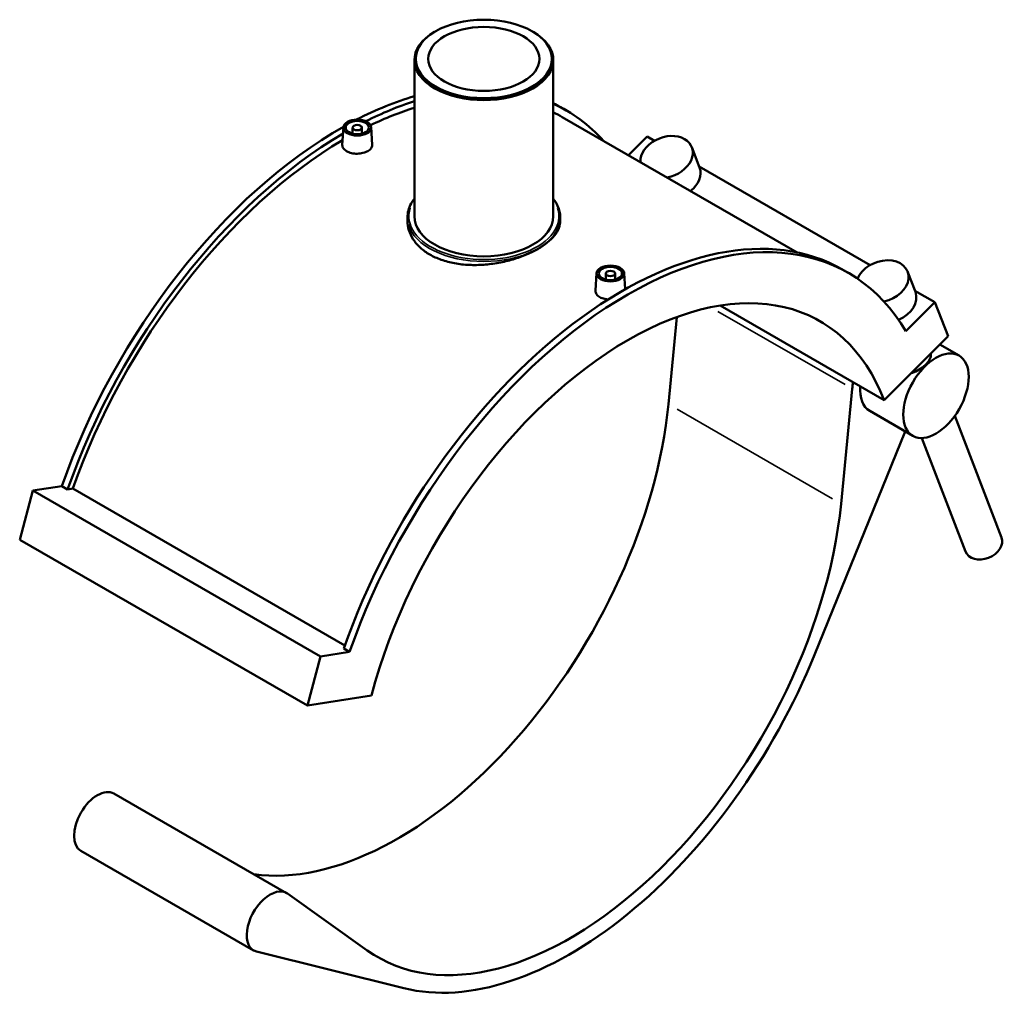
# Model space of a CAD drawing. Header units: inches. Extents: x -11.3 to 54.7, y 0.6 to 56.9.
# Tile 9 of 9: x 37.9 to 54.7, y 40.2 to 56.9. Entities that reach past the tile are written whole.
import ezdxf

# ---------------------------------------------------------------- set-up
doc = ezdxf.new("R2010")
doc.units = ezdxf.units.IN
doc.header["$MEASUREMENT"] = 0
doc.layers.add('Visible (ANSI)', color=7, linetype='Continuous', lineweight=50)
doc.layers.add('Visible Narrow (ANSI)', color=7, linetype='Continuous', lineweight=35)

msp = doc.modelspace()

# ---------------------------------------------------------------- linework, layer by layer
at = {"layer": 'Visible (ANSI)'}
for p, q in [((44.9878, 56.7209), (44.971, 56.7112)), ((46.6337, 56.7209), (46.6505, 56.7112)), ((44.6277, 56.2313), (44.6277, 53.5714)), ((46.9938, 56.2313), (46.9938, 53.5714)), ((47.1145, 55.4318), (47.2125, 55.3753)), ((51.1498, 52.9563), (47.1469, 55.2615)), ((43.4186, 55.0864), (43.3996, 54.7899)), ((43.5759, 55.0814), (43.5759, 54.9775)), ((43.7334, 55.0814), (43.7334, 54.9775)), ((43.8907, 55.0864), (43.9097, 54.7897)), ((48.2752, 54.6117), (48.594, 54.9294)), ((48.594, 54.9294), (48.7165, 54.8588)), ((49.4859, 54.3997), (49.3524, 54.7468)), ((49.4779, 54.4204), (52.3917, 52.7424)), ((44.5094, 53.552), (44.5094, 53.4975)), ((47.1121, 53.552), (47.1121, 53.4975)), ((52.0147, 52.6099), (51.9167, 52.6664)), ((47.7308, 52.6032), (47.7118, 52.3067)), ((47.8881, 52.5981), (47.8881, 52.4942)), ((48.0456, 52.5981), (48.0456, 52.4942)), ((48.2029, 52.6032), (48.2204, 52.3303)), ((53.1611, 52.2833), (53.0276, 52.6304)), ((53.1531, 52.304), (53.4942, 52.1075)), ((49.8331, 52.0517), (52.627, 50.4428)), ((52.9992, 51.6141), (53.4942, 52.1075)), ((53.4942, 52.1075), (53.7167, 51.5289)), ((48.9546, 50.3727), (49.0985, 51.8576)), ((52.627, 50.4428), (53.7167, 51.5289)), ((53.577, 51.3897), (53.9051, 51.2008)), ((52.0845, 50.6372), (51.8948, 48.6796)), ((52.3831, 50.2575), (53.1181, 49.8342)), ((53.8314, 50.1737), (54.6275, 48.1032)), ((51.442, 46.1074), (52.985, 49.9109)), ((53.2721, 49.7974), (54.0142, 47.8674)), ((38.6223, 48.9788), (38.1273, 48.902)), ((38.7203, 48.9224), (38.6223, 48.9788)), ((38.1273, 48.902), (37.9048, 48.0672)), ((38.1273, 48.902), (43.0275, 46.0802)), ((38.8083, 48.936), (38.7203, 48.9224)), ((38.8083, 48.936), (43.4435, 46.2668)), ((37.9048, 48.0672), (42.8051, 45.2453)), ((43.5226, 46.1569), (43.0275, 46.0802)), ((43.5226, 46.1569), (43.4246, 46.2134)), ((43.0275, 46.0802), (42.8051, 45.2453)), ((42.8051, 45.2453), (43.8948, 45.4143)), ((39.5111, 43.7453), (42.4512, 42.0522)), ((38.9484, 42.7682), (41.8886, 41.0751)), ((43.8231, 41.0761), (42.4665, 42.0423)), ((41.9385, 41.0551), (44.4491, 40.4318))]:
    msp.add_line(p, q, dxfattribs=at)
for centre, major_axis, ratio in [((45.8107, 56.2506), (-1.1594, 0), 0.5758617), ((45.8107, 56.2506), (0.9465, 0), 0.5758617), ((43.6546, 55.0814), (-0.2362, 0), 0.5758617), ((43.6546, 55.0814), (0.1969, 0), 0.5758617), ((43.6546, 55.0814), (-0.0787, 0), 0.5758617), ((47.9669, 52.5981), (-0.2362, 0), 0.5758617), ((47.9669, 52.5981), (0.1969, 0), 0.5758617), ((47.9669, 52.5981), (-0.0787, 0), 0.5758617), ((53.5116, 50.5175), (0.3935, 0.6833), 0.5780931)]:
    msp.add_ellipse(centre, major_axis=major_axis, ratio=ratio, dxfattribs=at)
for centre, major_axis, ratio, start_param, end_param in [((45.8107, 56.2313), (-1.1831, 0), 0.5758617, 5.5016397, 10.2063236), ((43.3606, 48.9131), (-3.7539, -6.5187), 0.5780931, 3.6845345, 3.8717922), ((43.4586, 48.8567), (-3.7539, -6.5187), 0.5780931, 3.703463, 3.8611874), ((43.4586, 48.8567), (-3.6883, -6.4048), 0.5780931, 3.6994552, 3.8443306), ((43.3606, 48.9131), (3.7539, 6.5187), 0.5780931, 0, 0.0315305), ((43.4586, 48.8567), (3.7539, 6.5187), 0.5780931, 6.0959875, 6.3396549), ((43.4586, 48.8567), (3.6883, 6.4048), 0.5780931, 0, 0.0405394), ((43.3606, 48.9131), (-3.7539, -6.5187), 0.5780931, 3.9139097, 5.0241879), ((43.4586, 48.8567), (-3.7539, -6.5187), 0.5780931, 3.9338793, 5.0241879), ((43.4586, 48.8567), (-3.6883, -6.4048), 0.5780931, 3.9354067, 5.0219966), ((48.9231, 54.5818), (0.4293, 0.1651), 0.7388525, 4.4569508, 9.1887768), ((49.0566, 54.2346), (0.4293, 0.1651), 0.7388525, 5.0999327, 6.2831853), ((45.8107, 53.5714), (1.1831, 0), 0.5758617, 3.1415927, 6.2831853), ((48.1629, 46.1477), (3.7539, 6.5187), 0.5780931, 0, 1.8825952), ((48.2609, 46.0912), (3.7539, 6.5187), 0.5780931, 5.967519, 8.1657805), ((52.5983, 52.4654), (0.4293, 0.1651), 0.7388525, 4.4956629, 8.8222369), ((48.2609, 46.0912), (3.2791, 5.6942), 0.5780931, 5.8449193, 8.2883802), ((52.7318, 52.1182), (0.4293, 0.1651), 0.7388525, 4.759995, 6.2831853), ((52.7765, 50.9408), (-0.4919, -0.8541), 0.5780931, 5.251692, 5.3777436), ((52.7765, 50.9408), (-0.3935, -0.6833), 0.5780931, 5.4093921, 6.2831853), ((44.3407, 48.3487), (-3.2791, -5.6942), 0.5780931, 0.2289481, 2.2361509), ((47.2808, 46.6556), (-3.2791, -5.6942), 0.5780931, 6.2273302, 8.5193362), ((54.3209, 47.9853), (0.3067, 0.1179), 0.7388525, 3.1415927, 6.2831853), ((47.2808, 46.6556), (-3.443, -5.9789), 0.5780931, 0.1641964, 1.8050561), ((39.2297, 43.2567), (-0.2813, -0.4885), 0.5780931, 3.1415927, 6.2831853), ((42.1699, 41.5636), (0.2813, 0.4885), 0.5780931, 6.2273302, 9.5889744)]:
    msp.add_ellipse(centre, major_axis=major_axis, ratio=ratio, start_param=start_param, end_param=end_param, dxfattribs=at)
for points, knots in [([(43.4741, 54.6786), (43.4514, 54.6916), (43.4317, 54.7083), (43.4057, 54.7453), (43.3993, 54.7654), (43.3994, 54.7862), (43.3994, 54.7881), (43.3996, 54.7899)], [0, 0, 0, 0, 0.2442755, 0.2442755, 0.488551, 0.488551, 0.51245837, 0.51245837, 0.51245837, 0.51245837]), ([(43.9097, 54.7897), (43.9098, 54.7879), (43.9099, 54.7861), (43.9099, 54.7664), (43.9034, 54.7472), (43.8774, 54.7117), (43.8577, 54.6953), (43.8124, 54.6692), (43.7837, 54.6577), (43.7208, 54.642), (43.6866, 54.6378), (43.6225, 54.6369), (43.5883, 54.6401), (43.5254, 54.6544), (43.4967, 54.6655), (43.4741, 54.6786)], [2.4188728, 2.4188728, 2.4188728, 2.4188728, 2.4425531, 2.4425531, 2.6867782, 2.6867782, 2.9310032, 2.9310032, 3.1752282, 3.1752282, 3.4194533, 3.4194533, 3.6637288, 3.6637288, 3.9080043, 3.9080043, 3.9080043, 3.9080043]), ([(44.5094, 53.552), (44.5094, 53.632), (44.5311, 53.7118), (44.5883, 53.8152), (44.6067, 53.8428), (44.6277, 53.8695)], [2.35619449, 2.35619449, 2.35619449, 2.35619449, 2.66498514, 2.66498514, 2.78042775, 2.78042775, 2.78042775, 2.78042775]), ([(46.9938, 53.8695), (47.0239, 53.8311), (47.0487, 53.791), (47.097, 53.6858), (47.1121, 53.6189), (47.1121, 53.552)], [5.07355389, 5.07355389, 5.07355389, 5.07355389, 5.23941549, 5.23941549, 5.49778714, 5.49778714, 5.49778714, 5.49778714]), ([(44.8905, 52.9202), (44.8326, 52.9536), (44.7783, 52.9924), (44.6827, 53.0791), (44.6414, 53.1269), (44.5751, 53.2282), (44.55, 53.2817), (44.5172, 53.3899), (44.5094, 53.4446), (44.5094, 53.4975)], [0, 0, 0, 0, 0.6239797, 0.6239797, 1.2479593, 1.2479593, 1.871939, 1.871939, 2.4959186, 2.4959186, 2.4959186, 2.4959186]), ([(47.1121, 53.4975), (47.1121, 53.4565), (47.1043, 53.414), (47.0715, 53.3288), (47.0464, 53.286), (46.9801, 53.2025), (46.9388, 53.1618), (46.8431, 53.0845), (46.7889, 53.048), (46.6731, 52.9813), (46.6077, 52.9489), (46.4654, 52.8892), (46.3884, 52.8618), (46.2281, 52.8148), (46.1446, 52.795), (45.9767, 52.7646), (45.8923, 52.754), (45.7292, 52.7422), (45.6448, 52.7406), (45.4769, 52.7479), (45.3934, 52.757), (45.233, 52.7862), (45.1561, 52.8065), (45.0138, 52.8568), (44.9484, 52.8869), (44.8905, 52.9202)], [12.4794264, 12.4794264, 12.4794264, 12.4794264, 13.1033852, 13.1033852, 13.7273441, 13.7273441, 14.3513029, 14.3513029, 14.9752617, 14.9752617, 15.5992205, 15.5992205, 16.2231794, 16.2231794, 16.8471382, 16.8471382, 17.471097, 17.471097, 18.0950767, 18.0950767, 18.7190563, 18.7190563, 19.343036, 19.343036, 19.9670156, 19.9670156, 19.9670156, 19.9670156]), ([(47.7863, 52.1953), (47.7636, 52.2084), (47.744, 52.2251), (47.7179, 52.262), (47.7116, 52.2822), (47.7116, 52.3029), (47.7117, 52.3048), (47.7118, 52.3067)], [0, 0, 0, 0, 0.2442755, 0.2442755, 0.488551, 0.488551, 0.51245837, 0.51245837, 0.51245837, 0.51245837]), ([(47.9266, 52.1554), (47.9072, 52.1569), (47.8877, 52.1598), (47.8377, 52.1712), (47.8089, 52.1823), (47.7863, 52.1953)], [3.5196138, 3.5196138, 3.5196138, 3.5196138, 3.66372876, 3.66372876, 3.90800426, 3.90800426, 3.90800426, 3.90800426]), ([(53.4218, 51.2351), (53.424, 51.2252), (53.4248, 51.2152), (53.4232, 51.1807), (53.4142, 51.153), (53.3804, 51.0959), (53.3557, 51.0663), (53.2994, 51.0129), (53.2647, 50.9858), (53.1897, 50.9397), (53.1495, 50.9207), (53.1036, 50.9058), (53.0952, 50.9034), (53.0868, 50.9012)], [0.5077263, 0.5077263, 0.5077263, 0.5077263, 0.6384193, 0.6384193, 0.9590971, 0.9590971, 1.279775, 1.279775, 1.5964543, 1.5964543, 1.9131336, 1.9131336, 1.9819303, 1.9819303, 1.9819303, 1.9819303])]:
    msp.add_open_spline(points, degree=3, knots=knots, dxfattribs=at)
at = {"layer": 'Visible Narrow (ANSI)'}
for p, q in [((49.7979, 51.9539), (51.9641, 50.7065)), ((49.1016, 50.288), (51.7477, 48.7642))]:
    msp.add_line(p, q, dxfattribs=at)
for centre, major_axis, start_param, end_param in [((45.8107, 53.5714), (1.2777, 0), 2.9500873, 6.4746906), ((45.8107, 53.552), (-1.3014, 0), 0.1570796, 2.984513)]:
    msp.add_ellipse(centre, major_axis=major_axis, ratio=0.5758617, start_param=start_param, end_param=end_param, dxfattribs=at)

doc.saveas('drawing.dxf')
